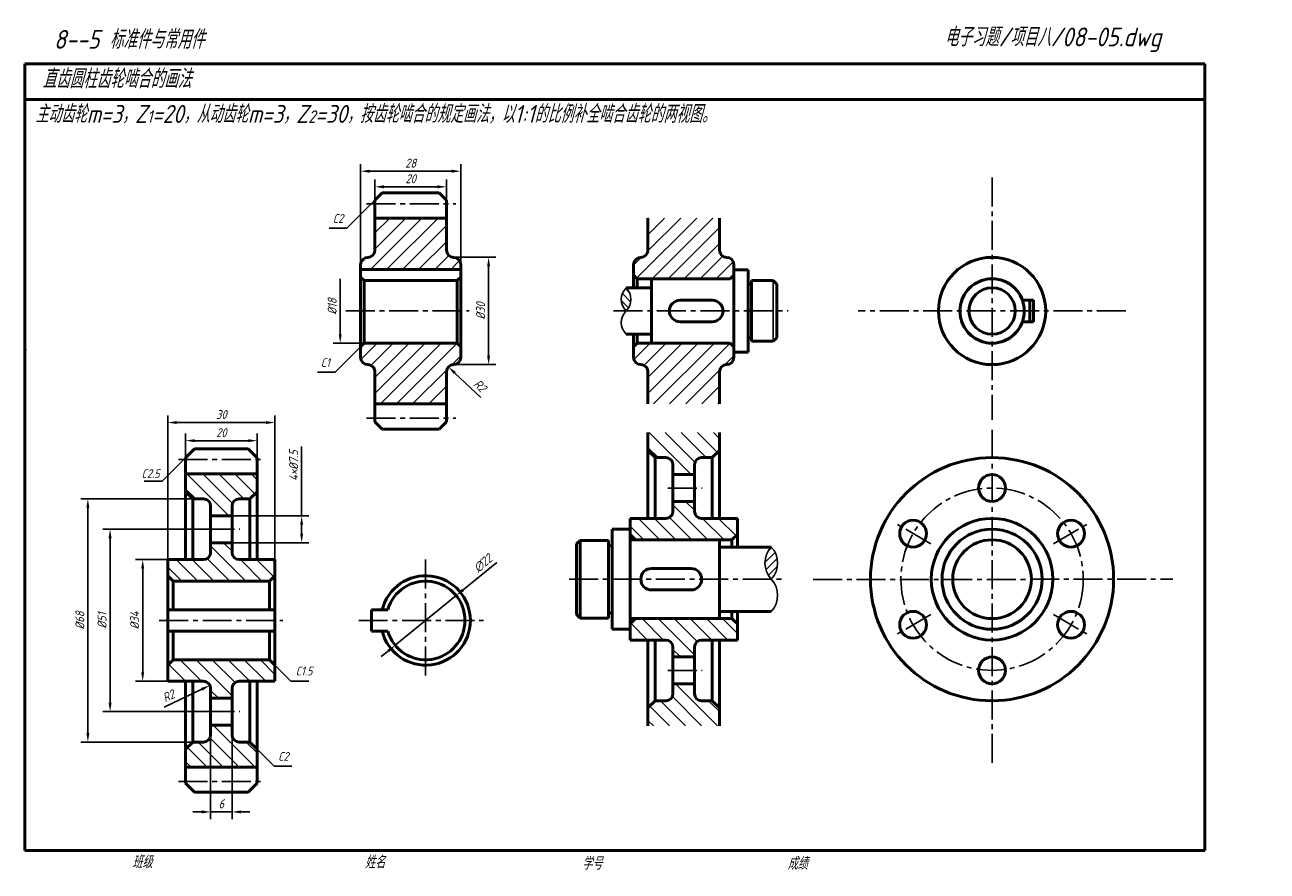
# Model space of a CAD drawing. Header units: millimetres. Extents: x 79 to 426, y 66 to 303.
import ezdxf

# ---------------------------------------------------------------- set-up
doc = ezdxf.new("R2010")
doc.units = ezdxf.units.MM
doc.header["$LTSCALE"] = 0.85
doc.linetypes.add('CENTER2', pattern=[28.575, 19.05, -3.175, 3.175, -3.175])
for name, color, linetype in [('剖面线层', 7, 'Continuous'), ('尺寸层', 221, 'Continuous'), ('细实线层', 7, 'Continuous')]:
    doc.layers.add(name, color=color, linetype=linetype)
for name, color, linetype, lineweight in [('文字层', 227, 'Continuous', 20), ('点画线层', 3, 'CENTER2', 25), ('粗实线层', 7, 'Continuous', 50)]:
    doc.layers.add(name, color=color, linetype=linetype, lineweight=lineweight)
doc.styles.add('工程字体（斜）', font='gbeitc.shx', dxfattribs={"bigfont": 'gbcbig.shx'})
doc.styles.add('工程斜体', font='gbeitc.shx', dxfattribs={"bigfont": 'gbcbig.shx'})
doc.dimstyles.new('gb35', dxfattribs={"dimtxt": 2.5, "dimasz": 2.5, "dimexe": 2, "dimexo": 0, "dimgap": 1, "dimtad": 1, "dimdsep": 46, "dimtxsty": '工程字体（斜）', "dimcen": 0, "dimadec": 0, "dimazin": 0, "dimtfac": 1, "dimtmove": 0, "dimatfit": 3, "dimfxl": 0, "dimarcsym": 0})
pattern_1 = [(45, (67.4922, -3.8275), (-2.245064, 2.245064), [])]
pattern_2 = [(135, (-17.2244, 4.4557), (-2.245064, -2.245064), [])]

# ---------------------------------------------------------------- blocks, each defined once
blk = doc.blocks.new('*D20')
at = {"layer": 'Defpoints', "color": 0, "ltscale": 0.5}
for p in [(199.53, 143.3), (182.48, 129.39)]:
    blk.add_point(p, dxfattribs=at)
at = {"layer": '尺寸层', "color": 0, "lineweight": -2, "ltscale": 0.5}
for p, q in [((210.91, 152.59), (201.46, 144.88)), ((182.48, 129.39), (199.53, 143.3)), ((180.55, 127.8), (178.61, 126.22))]:
    blk.add_line(p, q, dxfattribs=at)
at = {"layer": '尺寸层', "color": 0, "ltscale": 0.5}
for points in [[(201.2, 145.2), (201.73, 144.55), (199.53, 143.3)], [(180.28, 128.13), (180.81, 127.48), (182.48, 129.39)]]:
    blk.add_solid(points, dxfattribs=at)
at = {"layer": '尺寸层', "color": 0, "ltscale": 0.5, "insert": (207.02, 152.32), "char_height": 2.5, "attachment_point": 5, "rotation": 39.2197, "style": '工程字体（斜）'}
blk.add_mtext('∅22', dxfattribs=at)
blk = doc.blocks.new('*D21')
at = {"layer": 'Defpoints', "color": 0, "ltscale": 0.5}
for p in [(200.82, 261.96), (172.82, 235.88), (200.82, 235.88)]:
    blk.add_point(p, dxfattribs=at)
at = {"layer": '尺寸层', "color": 0, "lineweight": -2, "ltscale": 0.5}
for p, q in [((172.82, 235.88), (172.82, 263.96)), ((175.32, 261.96), (198.32, 261.96)), ((200.82, 235.88), (200.82, 263.96))]:
    blk.add_line(p, q, dxfattribs=at)
at = {"layer": '尺寸层', "color": 0, "ltscale": 0.5}
for points in [[(175.32, 262.38), (175.32, 261.54), (172.82, 261.96)], [(198.32, 262.38), (198.32, 261.54), (200.82, 261.96)]]:
    blk.add_solid(points, dxfattribs=at)
at = {"layer": '尺寸层', "color": 0, "ltscale": 0.5, "insert": (186.82, 264.21), "char_height": 2.5, "attachment_point": 5, "style": '工程字体（斜）'}
blk.add_mtext('28', dxfattribs=at)
blk = doc.blocks.new('*D22')
at = {"layer": 'Defpoints', "color": 0, "ltscale": 0.5}
for p in [(196.82, 257.6), (176.82, 253.88), (196.82, 253.88)]:
    blk.add_point(p, dxfattribs=at)
at = {"layer": '尺寸层', "color": 0, "lineweight": -2, "ltscale": 0.5}
for p, q in [((176.82, 253.88), (176.82, 259.6)), ((179.32, 257.6), (194.32, 257.6)), ((196.82, 253.88), (196.82, 259.6))]:
    blk.add_line(p, q, dxfattribs=at)
at = {"layer": '尺寸层', "color": 0, "ltscale": 0.5}
for points in [[(179.32, 258.02), (179.32, 257.18), (176.82, 257.6)], [(194.32, 258.02), (194.32, 257.18), (196.82, 257.6)]]:
    blk.add_solid(points, dxfattribs=at)
at = {"layer": '尺寸层', "color": 0, "ltscale": 0.5, "insert": (186.82, 259.85), "char_height": 2.5, "attachment_point": 5, "style": '工程字体（斜）'}
blk.add_mtext('20', dxfattribs=at)
blk = doc.blocks.new('*D23')
at = {"layer": 'Defpoints', "color": 0, "ltscale": 0.5}
for p in [(198.82, 237.88), (208.62, 237.88), (198.82, 207.88)]:
    blk.add_point(p, dxfattribs=at)
at = {"layer": '尺寸层', "color": 0, "lineweight": -2, "ltscale": 0.5}
for p, q in [((198.82, 237.88), (210.62, 237.88)), ((208.62, 210.38), (208.62, 235.38)), ((198.82, 207.88), (210.62, 207.88))]:
    blk.add_line(p, q, dxfattribs=at)
at = {"layer": '尺寸层', "color": 0, "ltscale": 0.5}
for points in [[(208.2, 235.38), (209.03, 235.38), (208.62, 237.88)], [(208.2, 210.38), (209.03, 210.38), (208.62, 207.88)]]:
    blk.add_solid(points, dxfattribs=at)
at = {"layer": '尺寸层', "color": 0, "ltscale": 0.5, "insert": (206.37, 222.88), "char_height": 2.5, "attachment_point": 5, "rotation": 90, "style": '工程字体（斜）'}
blk.add_mtext('%%C30', dxfattribs=at)
blk = doc.blocks.new('*D24')
at = {"layer": 'Defpoints', "color": 0, "ltscale": 0.5}
for p in [(167.11, 231.88), (173.82, 231.88), (173.82, 213.88)]:
    blk.add_point(p, dxfattribs=at)
at = {"layer": '尺寸层', "color": 0, "lineweight": -2, "ltscale": 0.5}
for p, q in [((167.11, 216.38), (167.11, 231.88)), ((173.82, 213.88), (165.11, 213.88))]:
    blk.add_line(p, q, dxfattribs=at)
at = {"layer": '尺寸层', "color": 0, "ltscale": 0.5}
blk.add_solid([(166.7, 216.38), (167.53, 216.38), (167.11, 213.88)], dxfattribs=at)
at = {"layer": '尺寸层', "color": 0, "ltscale": 0.5, "insert": (164.86, 224.13), "char_height": 2.5, "attachment_point": 5, "rotation": 90, "style": '工程字体（斜）'}
blk.add_mtext('%%C18', dxfattribs=at)
blk = doc.blocks.new('_None')
blk = doc.blocks.new('*D25')
at = {"layer": 'Defpoints', "color": 0, "ltscale": 0.5}
for p in [(143.87, 186.61), (123.87, 181.84), (143.87, 181.84)]:
    blk.add_point(p, dxfattribs=at)
at = {"layer": '尺寸层', "color": 0, "lineweight": -2, "ltscale": 0.5}
for p, q in [((123.87, 181.84), (123.87, 188.61)), ((143.87, 181.84), (143.87, 188.61)), ((126.37, 186.61), (141.37, 186.61))]:
    blk.add_line(p, q, dxfattribs=at)
at = {"layer": '尺寸层', "color": 0, "ltscale": 0.5}
for points in [[(126.37, 187.03), (126.37, 186.2), (123.87, 186.61)], [(141.37, 187.03), (141.37, 186.2), (143.87, 186.61)]]:
    blk.add_solid(points, dxfattribs=at)
at = {"layer": '尺寸层', "color": 0, "ltscale": 0.5, "insert": (133.87, 188.86), "char_height": 2.5, "attachment_point": 5, "style": '工程字体（斜）'}
blk.add_mtext('20', dxfattribs=at)
blk = doc.blocks.new('*D26')
at = {"layer": 'Defpoints', "color": 0, "ltscale": 0.5}
for p in [(148.87, 191.68), (118.87, 153.34), (148.87, 153.34)]:
    blk.add_point(p, dxfattribs=at)
at = {"layer": '尺寸层', "color": 0, "lineweight": -2, "ltscale": 0.5}
for p, q in [((118.87, 153.34), (118.87, 193.68)), ((121.37, 191.68), (146.37, 191.68)), ((148.87, 153.34), (148.87, 193.68))]:
    blk.add_line(p, q, dxfattribs=at)
at = {"layer": '尺寸层', "color": 0, "ltscale": 0.5}
for points in [[(121.37, 192.1), (121.37, 191.27), (118.87, 191.68)], [(146.37, 192.1), (146.37, 191.27), (148.87, 191.68)]]:
    blk.add_solid(points, dxfattribs=at)
at = {"layer": '尺寸层', "color": 0, "ltscale": 0.5, "insert": (133.87, 193.93), "char_height": 2.5, "attachment_point": 5, "style": '工程字体（斜）'}
blk.add_mtext('30', dxfattribs=at)
blk = doc.blocks.new('*D27')
at = {"layer": 'Defpoints', "color": 0, "ltscale": 0.5}
for p in [(125.87, 170.34), (96.54, 102.34), (125.87, 102.34)]:
    blk.add_point(p, dxfattribs=at)
at = {"layer": '尺寸层', "color": 0, "lineweight": -2, "ltscale": 0.5}
for p, q in [((125.87, 170.34), (94.54, 170.34)), ((96.54, 167.84), (96.54, 104.84)), ((125.87, 102.34), (94.54, 102.34))]:
    blk.add_line(p, q, dxfattribs=at)
at = {"layer": '尺寸层', "color": 0, "ltscale": 0.5}
for points in [[(96.12, 167.84), (96.96, 167.84), (96.54, 170.34)], [(96.12, 104.84), (96.96, 104.84), (96.54, 102.34)]]:
    blk.add_solid(points, dxfattribs=at)
at = {"layer": '尺寸层', "color": 0, "ltscale": 0.5, "insert": (94.29, 136.34), "char_height": 2.5, "attachment_point": 5, "rotation": 90, "style": '工程字体（斜）'}
blk.add_mtext('%%C68', dxfattribs=at)
blk = doc.blocks.new('*D28')
at = {"layer": 'Defpoints', "color": 0, "ltscale": 0.5}
for p in [(118.87, 153.34), (111.87, 119.34), (118.87, 119.34)]:
    blk.add_point(p, dxfattribs=at)
at = {"layer": '尺寸层', "color": 0, "lineweight": -2, "ltscale": 0.5}
for p, q in [((118.87, 153.34), (109.87, 153.34)), ((111.87, 150.84), (111.87, 121.84)), ((118.87, 119.34), (109.87, 119.34))]:
    blk.add_line(p, q, dxfattribs=at)
at = {"layer": '尺寸层', "color": 0, "ltscale": 0.5}
for points in [[(111.46, 150.84), (112.29, 150.84), (111.87, 153.34)], [(111.46, 121.84), (112.29, 121.84), (111.87, 119.34)]]:
    blk.add_solid(points, dxfattribs=at)
at = {"layer": '尺寸层', "color": 0, "ltscale": 0.5, "insert": (109.62, 136.34), "char_height": 2.5, "attachment_point": 5, "rotation": 90, "style": '工程字体（斜）'}
blk.add_mtext('%%C34', dxfattribs=at)
blk = doc.blocks.new('*D29')
at = {"layer": 'Defpoints', "color": 0, "ltscale": 0.5}
for p in [(129.42, 161.84), (102.75, 110.84), (129.42, 110.84)]:
    blk.add_point(p, dxfattribs=at)
at = {"layer": '尺寸层', "color": 0, "lineweight": -2, "ltscale": 0.5}
for p, q in [((129.42, 161.84), (100.75, 161.84)), ((102.75, 159.34), (102.75, 113.34)), ((129.42, 110.84), (100.75, 110.84))]:
    blk.add_line(p, q, dxfattribs=at)
at = {"layer": '尺寸层', "color": 0, "ltscale": 0.5}
for points in [[(102.33, 159.34), (103.17, 159.34), (102.75, 161.84)], [(102.33, 113.34), (103.17, 113.34), (102.75, 110.84)]]:
    blk.add_solid(points, dxfattribs=at)
at = {"layer": '尺寸层', "color": 0, "ltscale": 0.5, "insert": (100.5, 136.34), "char_height": 2.5, "attachment_point": 5, "rotation": 90, "style": '工程字体（斜）'}
blk.add_mtext('%%C51', dxfattribs=at)
blk = doc.blocks.new('*D16')
at = {"layer": 'Defpoints', "color": 0, "ltscale": 0.5}
for p in [(130.87, 107.09), (136.87, 107.09), (136.87, 82.81)]:
    blk.add_point(p, dxfattribs=at)
at = {"layer": '尺寸层', "color": 0, "lineweight": -2, "ltscale": 0.5}
for p, q in [((130.87, 107.09), (130.87, 80.81)), ((136.87, 107.09), (136.87, 80.81)), ((128.37, 82.81), (125.87, 82.81)), ((130.87, 82.81), (136.87, 82.81)), ((139.37, 82.81), (141.87, 82.81))]:
    blk.add_line(p, q, dxfattribs=at)
at = {"layer": '尺寸层', "color": 0, "ltscale": 0.5}
for points in [[(128.37, 83.23), (128.37, 82.4), (130.87, 82.81)], [(139.37, 83.23), (139.37, 82.4), (136.87, 82.81)]]:
    blk.add_solid(points, dxfattribs=at)
at = {"layer": '尺寸层', "color": 0, "ltscale": 0.5, "insert": (133.87, 85.06), "char_height": 2.5, "attachment_point": 5, "style": '工程字体（斜）'}
blk.add_mtext('6', dxfattribs=at)
blk = doc.blocks.new('*D17')
at = {"layer": 'Defpoints', "color": 0, "ltscale": 0.5}
for p in [(136.87, 165.59), (136.87, 158.09), (156.33, 158.09)]:
    blk.add_point(p, dxfattribs=at)
at = {"layer": '尺寸层', "color": 0, "lineweight": -2, "ltscale": 0.5}
for p, q in [((156.33, 165.59), (156.33, 184.96)), ((136.87, 165.59), (158.33, 165.59)), ((156.33, 160.59), (156.33, 163.09)), ((136.87, 158.09), (158.33, 158.09))]:
    blk.add_line(p, q, dxfattribs=at)
at = {"layer": '尺寸层', "color": 0, "ltscale": 0.5}
for points in [[(155.92, 163.09), (156.75, 163.09), (156.33, 165.59)], [(155.92, 160.59), (156.75, 160.59), (156.33, 158.09)]]:
    blk.add_solid(points, dxfattribs=at)
at = {"layer": '尺寸层', "color": 0, "ltscale": 0.5, "insert": (154.08, 179.64), "char_height": 2.5, "attachment_point": 5, "rotation": 90, "style": '工程字体（斜）'}
blk.add_mtext('4×%%C7.5', dxfattribs=at)
blk = doc.blocks.new('*D18')
at = {"layer": 'Defpoints', "color": 0, "ltscale": 0.5}
for p in [(197.37, 207.25), (198.82, 205.88)]:
    blk.add_point(p, dxfattribs=at)
at = {"layer": '尺寸层', "color": 0, "lineweight": -2, "ltscale": 0.5}
blk.add_line((206.45, 198.66), (199.19, 205.53), dxfattribs=at)
at = {"layer": '尺寸层', "color": 0, "ltscale": 0.5}
blk.add_solid([(199.47, 205.84), (198.9, 205.23), (197.37, 207.25)], dxfattribs=at)
at = {"layer": '尺寸层', "color": 0, "ltscale": 0.5, "insert": (206.21, 201.98), "char_height": 2.5, "attachment_point": 5, "rotation": 316.5873, "style": '工程字体（斜）'}
blk.add_mtext('R2', dxfattribs=at)
blk = doc.blocks.new('*D19')
at = {"layer": 'Defpoints', "color": 0, "ltscale": 0.5}
for p in [(130.67, 118.19), (128.87, 117.34)]:
    blk.add_point(p, dxfattribs=at)
at = {"layer": '尺寸层', "color": 0, "lineweight": -2, "ltscale": 0.5}
blk.add_line((117.84, 112.14), (128.41, 117.13), dxfattribs=at)
at = {"layer": '尺寸层', "color": 0, "ltscale": 0.5}
blk.add_solid([(128.24, 117.5), (128.59, 116.75), (130.67, 118.19)], dxfattribs=at)
at = {"layer": '尺寸层', "color": 0, "ltscale": 0.5, "insert": (119.1, 115.22), "char_height": 2.5, "attachment_point": 5, "rotation": 25.2463, "style": '工程字体（斜）'}
blk.add_mtext('R2', dxfattribs=at)

msp = doc.modelspace()

# ---------------------------------------------------------------- hatches: boundary and pattern name
at = {"layer": '剖面线层', "ltscale": 0.5}
h = msp.add_hatch(dxfattribs=at)
h.set_pattern_fill('ANSI31', style=0)
h.set_pattern_definition(pattern_1)
h.paths.add_polyline_path([(200.824, 234.476), (200.824, 235.876, 0.4142136), (198.824, 237.876, -0.4142136), (196.824, 239.876), (196.824, 248.876), (176.824, 248.876), (176.824, 239.876, -0.4142136), (174.824, 237.876, 0.4142136), (172.824, 235.876), (172.824, 234.476)])
h = msp.add_hatch(dxfattribs=at)
h.set_pattern_fill('ANSI31', style=0)
h.paths.add_polyline_path([(273.186, 248.876), (273.186, 239.876, 0.4142136), (275.186, 237.876, -0.4142136), (277.186, 235.876), (277.186, 232.876), (276.186, 231.876), (250.186, 231.876), (249.186, 232.876), (249.186, 235.876, -0.4142136), (251.186, 237.876, 0.4142136), (253.186, 239.876), (253.186, 248.876)])
h = msp.add_hatch(dxfattribs=at)
h.set_pattern_fill('ANSI31', scale=0.5, angle=90, style=0)
h.set_pattern_definition([(135, (-2.8774, -3.8275), (-1.122532, -1.122532), [])])
h.paths.add_polyline_path([(247.074, 229.362, 0.4142136), (247.074, 222.876, 0.4142136)])
h = msp.add_hatch(dxfattribs=at)
h.set_pattern_fill('ANSI31', style=0)
h.set_pattern_definition(pattern_1)
h.paths.add_polyline_path([(196.824, 196.876), (196.824, 205.876, -0.4142136), (198.824, 207.876, 0.4142136), (200.824, 209.876), (200.824, 212.876), (199.824, 213.876), (173.824, 213.876), (172.824, 212.876), (172.824, 209.876, 0.4142136), (174.824, 207.876, -0.4142136), (176.824, 205.876), (176.824, 196.876)])
h = msp.add_hatch(dxfattribs=at)
h.set_pattern_fill('ANSI31', style=0)
h.set_pattern_definition([(45, (143.854, -3.8275), (-2.245064, 2.245064), [])])
h.paths.add_polyline_path([(273.186, 196.876), (273.186, 205.876, -0.4142136), (275.186, 207.876, 0.4142136), (277.186, 209.876), (277.186, 212.876), (276.186, 213.876), (250.186, 213.876), (249.186, 212.876), (249.186, 209.876, 0.4142136), (251.186, 207.876, -0.4142136), (253.186, 205.876), (253.186, 196.876)])
h = msp.add_hatch(dxfattribs=at)
h.set_pattern_fill('ANSI31', angle=90, style=0)
h.set_pattern_definition([(135, (112.0956, 15.991), (-2.245064, -2.245064), [])])
h.paths.add_polyline_path([(253.186, 188.876), (253.186, 183.876), (255.186, 181.876), (258.186, 181.876, -0.4142136), (260.186, 179.876), (260.186, 177.126), (266.186, 177.126), (266.186, 179.876, -0.4142136), (268.186, 181.876), (271.186, 181.876), (273.186, 183.876), (273.186, 188.876)])
h.paths.add_polyline_path([(258.186, 113.876), (255.186, 113.876), (253.186, 111.876), (253.186, 106.876), (273.186, 106.876), (273.186, 111.876), (271.186, 113.876), (268.186, 113.876, -0.4142136), (266.186, 115.876), (266.186, 118.626), (260.186, 118.626), (260.186, 115.876, -0.4142136)])
h = msp.add_hatch(dxfattribs=at)
h.set_pattern_fill('ANSI31', angle=90, style=0)
h.set_pattern_definition(pattern_2)
h.paths.add_polyline_path([(123.866, 177.341), (123.866, 172.341), (125.866, 170.341), (128.866, 170.341, -0.4142136), (130.866, 168.341), (130.866, 165.591), (136.866, 165.591), (136.866, 168.341, -0.4142136), (138.866, 170.341), (141.866, 170.341), (143.866, 172.341), (143.866, 177.341)])
h.paths.add_polyline_path([(128.866, 102.341), (125.866, 102.341), (123.866, 100.341), (123.866, 95.341), (143.866, 95.341), (143.866, 100.341), (141.866, 102.341), (138.866, 102.341, -0.4142136), (136.866, 104.341), (136.866, 107.091), (130.866, 107.091), (130.866, 104.341, -0.4142136)])
h = msp.add_hatch(dxfattribs=at)
h.set_pattern_fill('ANSI31', angle=90, style=0)
h.set_pattern_definition([(135, (-2.8774, -3.8275), (-2.245064, -2.245064), [])])
h.paths.add_polyline_path([(276.686, 158.876), (278.186, 160.376), (278.186, 164.876), (268.186, 164.876, -0.4142136), (266.186, 166.876), (266.186, 169.626), (260.186, 169.626), (260.186, 166.876, -0.4142136), (258.186, 164.876), (248.186, 164.876), (248.186, 160.376), (249.686, 158.876)])
h.paths.add_polyline_path([(268.186, 130.876), (278.186, 130.876), (278.186, 135.376), (276.686, 136.876), (249.686, 136.876), (248.186, 135.376), (248.186, 130.876), (258.186, 130.876, -0.4142136), (260.186, 128.876), (260.186, 126.126), (266.186, 126.126), (266.186, 128.876, -0.4142136)])
h = msp.add_hatch(dxfattribs=at)
h.set_pattern_fill('ANSI31', angle=90, style=0)
h.set_pattern_definition(pattern_2)
h.paths.add_polyline_path([(147.366, 147.341), (148.866, 148.841), (148.866, 153.341), (138.866, 153.341, -0.4142136), (136.866, 155.341), (136.866, 158.091), (130.866, 158.091), (130.866, 155.341, -0.4142136), (128.866, 153.341), (118.866, 153.341), (118.866, 148.841), (120.366, 147.341)])
h.paths.add_polyline_path([(120.366, 125.341), (118.866, 123.841), (118.866, 119.341), (128.866, 119.341, -0.4142136), (130.866, 117.341), (130.866, 114.591), (136.866, 114.591), (136.866, 117.341, -0.4142136), (138.866, 119.341), (148.866, 119.341), (148.866, 123.841), (147.366, 125.341)])
h = msp.add_hatch(dxfattribs=at)
h.set_pattern_fill('ANSI31', scale=0.5, style=0)
h.set_pattern_definition([(45, (-11.8774, -3.8275), (-1.122532, 1.122532), [])])
h.paths.add_polyline_path([(287.679, 147.876, 0.3934792), (287.679, 156.876, 0.3934792)])

# ---------------------------------------------------------------- linework, layer by layer
at = {"layer": '剖面线层', "color": 7, "ltscale": 0.5}
for p, q in [((288.186, 231.362), (288.186, 214.391)), ((254.186, 214.391), (254.186, 214.391))]:
    msp.add_line(p, q, dxfattribs=at)
for centre, start, end in [((250.317, 226.119), 135, 225), ((243.832, 226.119), 315, 45), ((250.317, 219.634), 135, 225)]:
    msp.add_arc(centre, 4.586, start, end, dxfattribs=at)
at = {"layer": '尺寸层', "color": 7, "ltscale": 0.5}
for p, q in [((176.824, 253.876), (169.007, 246.059)), ((169.007, 246.059), (164.007, 246.059)), ((172.824, 212.876), (165.73, 205.783)), ((165.73, 205.783), (160.73, 205.783)), ((123.866, 181.841), (117.312, 175.287)), ((117.312, 175.287), (112.312, 175.287)), ((148.866, 123.841), (153.335, 119.372)), ((153.335, 119.372), (158.335, 119.372)), ((143.866, 100.341), (148.612, 95.595)), ((148.612, 95.595), (153.612, 95.595))]:
    msp.add_line(p, q, dxfattribs=at)
at = {"layer": '点画线层', "color": 7, "ltscale": 0.5}
for p, q in [((349.427, 260.185), (349.427, 192.452)), ((174.448, 252.876), (199.435, 252.876)), ((168.663, 222.876), (203.177, 222.876)), ((243.567, 222.876), (292.415, 222.876)), ((386.841, 222.876), (311.943, 222.876)), ((174.448, 192.876), (199.435, 192.876)), ((349.427, 189.626), (349.427, 96.32)), ((121.874, 181.341), (146.065, 181.341)), ((258.741, 173.376), (268.351, 173.376)), ((332.283, 157.774), (321.94, 163.746)), ((366.571, 157.774), (376.914, 163.746)), ((129.421, 161.841), (139.031, 161.841)), ((191.006, 153.344), (191.006, 119.738)), ((231.118, 147.876), (291.633, 147.876)), ((299.371, 147.789), (399.942, 147.876)), ((116.502, 136.341), (151.11, 136.341)), ((172.276, 136.341), (207.171, 136.341)), ((332.283, 137.978), (321.94, 132.007)), ((366.571, 137.978), (376.914, 132.007)), ((258.741, 122.376), (268.351, 122.376)), ((129.421, 110.841), (139.031, 110.841)), ((121.874, 91.341), (146.065, 91.341))]:
    msp.add_line(p, q, dxfattribs=at)
msp.add_circle((349.427, 147.876), 25.5, dxfattribs=at)
at = {"layer": '粗实线层', "color": 7, "ltscale": 0.5}
for p, q in [((408.909, 292.03), (78.909, 292.03)), ((78.909, 292.03), (78.909, 72.03)), ((408.909, 282.03), (408.909, 292.03)), ((408.909, 282.03), (78.909, 282.03)), ((408.909, 72.03), (408.909, 282.03)), ((78.909, 258.904), (78.909, 248.904)), ((176.824, 253.876), (178.824, 255.876)), ((176.824, 253.876), (176.824, 239.876)), ((194.824, 255.876), (178.824, 255.876)), ((196.824, 253.876), (194.824, 255.876)), ((196.824, 253.876), (196.824, 239.876)), ((176.824, 248.876), (196.824, 248.876)), ((253.186, 248.876), (253.186, 239.876)), ((273.186, 248.876), (273.186, 239.876)), ((174.824, 237.876), (174.824, 237.876)), ((198.824, 237.876), (198.824, 237.876)), ((251.186, 237.876), (251.186, 237.876)), ((275.186, 237.876), (275.186, 237.876)), ((172.824, 209.876), (172.824, 235.876)), ((200.824, 234.476), (172.824, 234.476)), ((200.824, 209.876), (200.824, 235.876)), ((249.186, 235.876), (249.186, 229.362)), ((250.186, 231.876), (249.186, 232.876)), ((276.186, 231.876), (277.186, 232.876)), ((277.186, 235.876), (277.186, 222.876)), ((277.186, 234.362), (281.186, 234.362)), ((277.186, 211.391), (277.186, 234.362)), ((281.186, 234.362), (281.186, 222.876)), ((173.824, 231.362), (172.824, 232.362)), ((199.824, 231.362), (173.824, 231.362)), ((173.824, 231.362), (173.824, 213.876)), ((199.824, 231.362), (200.824, 232.362)), ((199.824, 231.362), (199.824, 213.876)), ((254.186, 229.362), (247.074, 229.362)), ((250.186, 229.362), (250.186, 231.876)), ((276.186, 231.876), (250.186, 231.876)), ((254.186, 231.876), (254.186, 213.876)), ((281.186, 230.362), (282.186, 230.362)), ((282.186, 231.362), (288.186, 231.362)), ((282.186, 214.391), (282.186, 231.362)), ((288.186, 231.362), (289.186, 230.362)), ((289.186, 230.362), (289.186, 222.876)), ((262.186, 225.876), (271.186, 225.876)), ((361.027, 225.876), (357.913, 225.876)), ((360.027, 222.876), (360.027, 225.876)), ((361.027, 222.876), (361.027, 225.876)), ((277.186, 209.876), (277.186, 222.876)), ((281.186, 211.391), (281.186, 222.876)), ((289.186, 215.391), (289.186, 222.876)), ((360.027, 222.876), (360.027, 219.876)), ((361.027, 222.876), (361.027, 219.876)), ((262.186, 219.876), (271.186, 219.876)), ((361.027, 219.876), (357.913, 219.876)), ((254.186, 216.391), (247.074, 216.391)), ((249.186, 209.876), (249.186, 216.391)), ((250.186, 216.391), (250.186, 213.876)), ((173.824, 213.876), (172.824, 212.876)), ((199.824, 213.876), (173.824, 213.876)), ((199.824, 213.876), (200.824, 212.876)), ((250.186, 213.876), (249.186, 212.876)), ((276.186, 213.876), (250.186, 213.876)), ((276.186, 213.876), (277.186, 212.876)), ((281.186, 215.391), (282.186, 215.391)), ((282.186, 214.391), (288.186, 214.391)), ((288.186, 214.391), (289.186, 215.391)), ((277.186, 211.391), (281.186, 211.391)), ((174.824, 207.876), (174.824, 207.876)), ((176.824, 191.876), (176.824, 205.876)), ((196.824, 191.876), (196.824, 205.876)), ((198.824, 207.876), (198.824, 207.876)), ((251.186, 207.876), (251.186, 207.876)), ((253.186, 196.876), (253.186, 205.876)), ((273.186, 196.876), (273.186, 205.876)), ((275.186, 207.876), (275.186, 207.876)), ((176.824, 196.876), (196.824, 196.876)), ((178.824, 189.876), (176.824, 191.876)), ((194.824, 189.876), (196.824, 191.876)), ((194.824, 189.876), (178.824, 189.876)), ((253.186, 188.876), (253.186, 164.876)), ((273.186, 188.876), (273.186, 164.876)), ((123.866, 181.841), (126.366, 184.341)), ((126.366, 184.341), (141.366, 184.341)), ((143.866, 181.841), (141.366, 184.341)), ((123.866, 181.841), (123.866, 153.341)), ((143.866, 181.841), (143.866, 153.341)), ((255.186, 181.876), (253.186, 183.876)), ((258.186, 181.876), (255.186, 181.876)), ((255.186, 181.876), (255.186, 164.876)), ((268.186, 181.876), (271.186, 181.876)), ((271.186, 181.876), (273.186, 183.876)), ((271.186, 181.876), (271.186, 164.876)), ((123.866, 177.341), (143.866, 177.341)), ((260.186, 179.876), (260.186, 166.876)), ((266.186, 179.876), (266.186, 166.876)), ((266.186, 177.126), (260.186, 177.126)), ((266.186, 177.126), (266.186, 177.126)), ((125.866, 170.341), (123.866, 172.341)), ((128.866, 170.341), (125.866, 170.341)), ((125.866, 170.341), (125.866, 153.341)), ((138.866, 170.341), (141.866, 170.341)), ((141.866, 170.341), (143.866, 172.341)), ((141.866, 170.341), (141.866, 153.341)), ((130.866, 168.341), (130.866, 155.341)), ((136.866, 168.341), (136.866, 155.341)), ((260.186, 169.626), (266.186, 169.626)), ((136.866, 165.591), (130.866, 165.591)), ((136.866, 165.591), (136.866, 165.591)), ((248.186, 147.876), (248.186, 164.876)), ((248.186, 164.876), (258.186, 164.876)), ((268.186, 164.876), (278.186, 164.876)), ((278.186, 164.876), (278.186, 156.876)), ((248.186, 161.876), (243.186, 161.876)), ((243.186, 161.876), (243.186, 147.876)), ((248.186, 161.876), (248.186, 133.876)), ((249.686, 158.876), (248.186, 160.376)), ((276.686, 158.876), (278.186, 160.376)), ((130.866, 158.091), (136.866, 158.091)), ((233.186, 157.743), (234.186, 158.743)), ((233.186, 157.743), (233.186, 147.876)), ((242.186, 158.743), (234.186, 158.743)), ((234.186, 158.743), (234.186, 137.009)), ((242.186, 158.743), (242.186, 137.009)), ((242.186, 157.243), (243.186, 157.243)), ((273.186, 158.876), (248.186, 158.876)), ((276.686, 158.876), (249.686, 158.876)), ((273.186, 158.876), (273.186, 136.876)), ((287.679, 156.876), (273.186, 156.876)), ((276.686, 156.876), (276.686, 158.876)), ((118.866, 136.341), (118.866, 153.341)), ((118.866, 153.341), (128.866, 153.341)), ((138.866, 153.341), (148.866, 153.341)), ((148.866, 153.341), (148.866, 136.341)), ((265.186, 150.876), (254.186, 150.876)), ((120.366, 147.341), (118.866, 148.841)), ((147.366, 147.341), (120.366, 147.341)), ((120.366, 139.341), (120.366, 147.341)), ((147.366, 147.341), (148.866, 148.841)), ((147.366, 139.341), (147.366, 147.341)), ((233.186, 138.009), (233.186, 147.876)), ((243.186, 133.876), (243.186, 147.876)), ((248.186, 147.876), (248.186, 130.876)), ((254.186, 144.876), (265.186, 144.876)), ((148.866, 139.341), (118.866, 139.341)), ((175.906, 133.341), (175.906, 139.341)), ((175.906, 139.341), (180.423, 139.341)), ((118.866, 136.341), (118.866, 119.341)), ((148.866, 119.341), (148.866, 136.341)), ((234.186, 137.009), (233.186, 138.009)), ((242.186, 137.009), (234.186, 137.009)), ((242.186, 138.509), (243.186, 138.509)), ((273.186, 136.876), (248.186, 136.876)), ((249.686, 136.876), (248.186, 135.376)), ((249.686, 136.876), (276.686, 136.876)), ((287.679, 138.876), (273.186, 138.876)), ((276.686, 136.876), (276.686, 138.876)), ((276.686, 136.876), (278.186, 135.376)), ((278.186, 130.876), (278.186, 138.876)), ((148.866, 133.341), (118.866, 133.341)), ((120.366, 125.341), (120.366, 133.341)), ((147.366, 125.341), (147.366, 133.341)), ((175.906, 133.341), (180.423, 133.341)), ((248.186, 133.876), (243.186, 133.876)), ((248.186, 130.876), (258.186, 130.876)), ((253.186, 106.876), (253.186, 130.876)), ((255.186, 113.876), (255.186, 130.876)), ((260.186, 115.876), (260.186, 128.876)), ((266.186, 115.876), (266.186, 128.876)), ((268.186, 130.876), (278.186, 130.876)), ((271.186, 113.876), (271.186, 130.876)), ((273.186, 106.876), (273.186, 130.876)), ((120.366, 125.341), (118.866, 123.841)), ((120.366, 125.341), (147.366, 125.341)), ((147.366, 125.341), (148.866, 123.841)), ((260.186, 126.126), (266.186, 126.126)), ((118.866, 119.341), (128.866, 119.341)), ((123.866, 90.841), (123.866, 119.341)), ((125.866, 102.341), (125.866, 119.341)), ((138.866, 119.341), (148.866, 119.341)), ((141.866, 102.341), (141.866, 119.341)), ((143.866, 90.841), (143.866, 119.341)), ((266.186, 118.626), (260.186, 118.626)), ((266.186, 118.626), (266.186, 118.626)), ((130.866, 104.341), (130.866, 117.341)), ((136.866, 104.341), (136.866, 117.341)), ((130.866, 114.591), (136.866, 114.591)), ((255.186, 113.876), (253.186, 111.876)), ((258.186, 113.876), (255.186, 113.876)), ((268.186, 113.876), (271.186, 113.876)), ((271.186, 113.876), (273.186, 111.876)), ((136.866, 107.091), (130.866, 107.091)), ((136.866, 107.091), (136.866, 107.091)), ((125.866, 102.341), (123.866, 100.341)), ((128.866, 102.341), (125.866, 102.341)), ((138.866, 102.341), (141.866, 102.341)), ((141.866, 102.341), (143.866, 100.341)), ((123.866, 95.341), (143.866, 95.341)), ((123.866, 90.841), (126.366, 88.341)), ((143.866, 90.841), (141.366, 88.341)), ((126.366, 88.341), (141.366, 88.341)), ((78.909, 72.03), (408.909, 72.03))]:
    msp.add_line(p, q, dxfattribs=at)
for centre, radius in [((349.427, 222.876), 15), ((349.427, 222.876), 9), ((349.427, 222.876), 6.485), ((349.427, 147.876), 34), ((349.427, 173.376), 3.75), ((327.344, 160.626), 3.75), ((349.427, 147.876), 17), ((371.511, 160.626), 3.75), ((349.427, 147.876), 14), ((349.427, 147.876), 11), ((327.344, 135.126), 3.75), ((371.511, 135.126), 3.75), ((349.427, 122.376), 3.75)]:
    msp.add_circle(centre, radius, dxfattribs=at)
for centre, radius, start, end in [((174.824, 239.876), 2, 270, 0), ((198.824, 239.876), 2, 180, 270), ((251.186, 239.876), 2, 270, 0), ((275.186, 239.876), 2, 180, 270), ((174.824, 235.876), 2, 90, 180), ((198.824, 235.876), 2, 0, 90), ((251.186, 235.876), 2, 90, 180), ((275.186, 235.876), 2, 0, 90), ((349.427, 222.876), 9, 19.47122, 340.52878), ((262.186, 222.876), 3, 90, 270), ((271.186, 222.876), 3, 270, 90), ((174.824, 209.876), 2, 180, 270), ((198.824, 209.876), 2, 270, 0), ((251.186, 209.876), 2, 180, 270), ((275.186, 209.876), 2, 270, 0), ((174.824, 205.876), 2, 0, 90), ((198.824, 205.876), 2, 90, 180), ((251.186, 205.876), 2, 0, 90), ((275.186, 205.876), 2, 90, 180), ((258.186, 179.876), 2, 0, 90), ((268.186, 179.876), 2, 90, 180), ((128.866, 168.341), 2, 0, 90), ((138.866, 168.341), 2, 90, 180), ((258.186, 166.876), 2, 270, 0), ((268.186, 166.876), 2, 180, 270), ((128.866, 155.341), 2, 270, 0), ((138.866, 155.341), 2, 180, 270), ((254.186, 147.876), 3, 90, 270), ((265.186, 147.876), 3, 270, 90), ((191.006, 136.341), 12.5, 193.88654, 166.11346), ((191.006, 136.341), 11, 195.82662, 164.17338), ((258.186, 128.876), 2, 0, 90), ((268.186, 128.876), 2, 90, 180), ((128.866, 117.341), 2, 0, 90), ((138.866, 117.341), 2, 90, 180), ((258.186, 115.876), 2, 270, 0), ((268.186, 115.876), 2, 180, 270), ((128.866, 104.341), 2, 270, 0), ((138.866, 104.341), 2, 180, 270)]:
    msp.add_arc(centre, radius, start, end, dxfattribs=at)
at = {"layer": '粗实线层', "color": 7}
msp.add_point((78.909, 212.03), dxfattribs=at)
at = {"layer": '细实线层', "color": 7, "ltscale": 0.5}
for centre, start, end in [((292.512, 152.376), 137.04279, 222.95721), ((282.846, 152.376), 317.04279, 42.95721), ((282.846, 143.376), 317.04279, 42.95721)]:
    msp.add_arc(centre, 6.604, start, end, dxfattribs=at)
at = {"layer": '细实线层', "color": 7}
msp.add_point((78.909, 212.03), dxfattribs=at)

# ---------------------------------------------------------------- texts
at = {"layer": '尺寸层', "color": 7, "ltscale": 0.5, "char_height": 2.45, "attachment_point": 1, "style": '工程斜体'}
for s, insert, width in [('C2', (165.041, 249.966), 2.87343), ('C1', (161.678, 209.671), 2.87343), ('C2.5', (111.537, 178.609), 5.05683), ('C1.5', (154.666, 123.427), 4.70845), ('C2', (149.753, 99.556), 2.87343)]:
    msp.add_mtext(s, dxfattribs=dict(at, insert=insert, width=width))
at = {"layer": '文字层', "color": 7, "style": '工程字体（斜）'}
for s, p in [('班级', (108.943, 67.061)), ('姓名', (174.025, 67.037)), ('学号', (234.795, 66.659)), ('成绩', (292.226, 66.659))]:
    msp.add_text(s, height=3.5, dxfattribs=at).set_placement(p)
at = {"layer": '细实线层', "color": 7, "ltscale": 0.5}
for s, style, p in [('电子习题/项目八/08-05.dwg', '工程斜体', (336.109, 296.883)), (' 8--5 标准件与常用件  ', '工程字体（斜）', (84.192, 296.198)), ('直齿圆柱齿轮啮合的画法', '工程斜体', (83.821, 285.168))]:
    msp.add_text(s, height=5.25, dxfattribs=dict(at, style=style)).set_placement(p)
at = {"layer": '细实线层', "color": 7, "ltscale": 0.5, "insert": (81.807, 280.472), "char_height": 5, "width": 239.43104, "attachment_point": 1, "style": '工程斜体'}
msp.add_mtext('主动齿轮m=3，Z{\\H0.7x;1}=20，从动齿轮m=3，Z{\\H0.7x;2}=30，按齿轮啮合的规定画法，以1:1的比例补全啮合齿轮的两视图。', dxfattribs=at)

# ---------------------------------------------------------------- dimensions: what is measured, and where the dimension line sits
at = {"layer": '尺寸层', "color": 7, "ltscale": 0.5}
for base, p1, p2, picture, middle in [((200.824, 261.961), (172.824, 235.876), (200.824, 235.876), '*D21', (186.824, 264.211)), ((196.824, 257.599), (176.824, 253.876), (196.824, 253.876), '*D22', (186.824, 259.849)), ((148.866, 191.682), (118.866, 153.341), (148.866, 153.341), '*D26', (133.866, 193.932)), ((143.866, 186.612), (123.866, 181.841), (143.866, 181.841), '*D25', (133.866, 188.862)), ((136.866, 82.813), (130.866, 107.091), (136.866, 107.091), '*D16', (133.866, 85.063))]:
    dim = msp.add_linear_dim(base=base, p1=p1, p2=p2, dimstyle='gb35', dxfattribs=at)
    dim.commit()
    dim.dimension.update_dxf_attribs({"geometry": picture, "text_midpoint": middle})
for base, p1, p2, text, picture, middle in [((208.616, 237.876), (198.824, 207.876), (198.824, 237.876), '%%C30', '*D23', (206.366, 222.876)), ((96.54, 102.341), (125.866, 170.341), (125.866, 102.341), '%%C68', '*D27', (94.29, 136.341)), ((102.751, 110.841), (129.421, 161.841), (129.421, 110.841), '%%C51', '*D29', (100.501, 136.341)), ((111.872, 119.341), (118.866, 153.341), (118.866, 119.341), '%%C<>', '*D28', (109.622, 136.341))]:
    dim = msp.add_linear_dim(base=base, p1=p1, p2=p2, angle=90, text=text, dimstyle='gb35', dxfattribs=at)
    dim.commit()
    dim.dimension.update_dxf_attribs({"geometry": picture, "text_midpoint": middle})
dim = msp.add_linear_dim(base=(167.113, 231.876), p1=(173.824, 213.876), p2=(173.824, 231.876), angle=90, text='%%C18', dimstyle='gb35', override={"dimblk2": 'None', "dimsah": 1, "dimse2": 1}, dxfattribs=at)
dim.commit()
dim.dimension.update_dxf_attribs({"geometry": '*D24', "text_midpoint": (164.863, 224.126)})
for center, mpoint, picture, middle in [((198.824, 205.876), (197.371, 207.251), '*D18', (204.666, 200.35)), ((128.866, 117.341), (130.675, 118.194), '*D19', (120.062, 113.189))]:
    dim = msp.add_radius_dim(center=center, mpoint=mpoint, dimstyle='gb35', override={"dimtmove": 1}, dxfattribs=at)
    dim.commit()
    dim.dimension.update_dxf_attribs({"geometry": picture, "text_midpoint": middle, "dimtype": 164})
dim = msp.add_linear_dim(base=(156.332, 158.091), p1=(136.866, 165.591), p2=(136.866, 158.091), angle=90, text='4×%%C<>', dimstyle='gb35', dxfattribs=at)
dim.commit()
dim.dimension.update_dxf_attribs({"geometry": '*D17', "text_midpoint": (156.332, 179.641), "dimtype": 160})
dim = msp.add_diameter_dim_2p(p1=(182.484, 129.386), p2=(199.528, 143.296), dimstyle='gb35', dxfattribs=at)
dim.commit()
dim.dimension.update_dxf_attribs({"geometry": '*D20', "text_midpoint": (208.443, 150.572), "dimtype": 163})

doc.saveas('drawing.dxf')
